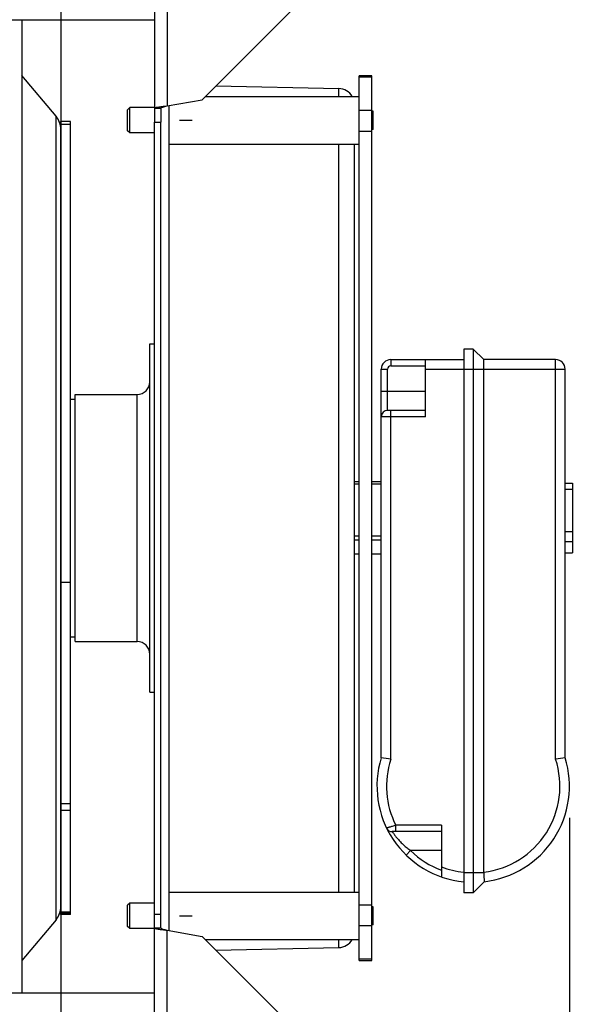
# Model space of a CAD drawing. Extents: x -23 to 420, y 0 to 444.
# Tile 8 of 18: x 226 to 244, y 90 to 121. Entities that reach past the tile are written whole.
import ezdxf

# ---------------------------------------------------------------- set-up
doc = ezdxf.new("R2010")
doc.units = 0
doc.header["$LTSCALE"] = 23.1
doc.layers.get('0').update_dxf_attribs({"linetype": 'CONTINUOUS'})
for name, color, linetype in [('110528_DXF_CONTINUOUS_LINE', 7, 'CONTINUOUS'), ('110528_DXF_DIMENSION', 7, 'CONTINUOUS'), ('110536_DXF_CONTINUOUS_LINE', 7, 'CONTINUOUS'), ('110618_DXF_CONTINUOUS_LINE', 7, 'CONTINUOUS'), ('110802_DXF_CONTINUOUS_LINE', 7, 'CONTINUOUS'), ('111735_DXF_CONTINUOUS_LINE', 7, 'CONTINUOUS'), ('111736_DXF_CONTINUOUS_LINE', 7, 'CONTINUOUS'), ('ASEM_85_100-10_DXF_DIMENSI', 7, 'CONTINUOUS'), ('MOTOR_UNIT_DDXF_CONTINUOUS', 7, 'CONTINUOUS')]:
    doc.layers.add(name, color=color, linetype=linetype)
doc.styles.get("Standard").update_dxf_attribs({"font": 'txt', "width": 0.7})
doc.dimstyles.new('DIMSTYLE_2', dxfattribs={"dimtxt": 3.5, "dimasz": 3, "dimexe": 1.5, "dimexo": 1, "dimgap": 0.875, "dimtad": 1, "dimdec": 3, "dimlfac": 10, "dimtxsty": 'STANDARD', "dimblk": '_ARROW_FILLED', "dimblk1": '_ARROW_FILLED', "dimblk2": '_ARROW_FILLED', "dimcen": 0.09, "dimazin": 3, "dimtp": 0.8, "dimtm": 0.8, "dimtfac": 1, "dimtdec": 3, "dimtofl": 0, "dimtmove": 0, "dimatfit": 3, "dimtolj": 1})
doc.dimstyles.new('DIMSTYLE_3', dxfattribs={"dimtxt": 3.5, "dimasz": 3, "dimexe": 1.5, "dimexo": 1, "dimgap": 0.875, "dimtad": 1, "dimdec": 0, "dimlfac": 10, "dimtxsty": 'STANDARD', "dimblk": '_ARROW_FILLED', "dimblk1": '_ARROW_FILLED', "dimblk2": '_ARROW_FILLED', "dimcen": 0.09, "dimazin": 3, "dimtp": 0.8, "dimtm": 0.8, "dimtfac": 1, "dimtdec": 0, "dimtofl": 0, "dimtmove": 0, "dimatfit": 3, "dimtolj": 1})
doc.dimstyles.new('DIMSTYLE_5', dxfattribs={"dimtxt": 3.5, "dimasz": 3, "dimexe": 1.5, "dimexo": 1, "dimgap": 0.875, "dimtad": 1, "dimdec": 0, "dimlfac": 10, "dimtxsty": 'STANDARD', "dimblk": '_ARROW_FILLED', "dimblk1": '_ARROW_FILLED', "dimblk2": '_ARROW_FILLED', "dimcen": 0.09, "dimazin": 3, "dimtp": 1.2, "dimtm": 1.2, "dimtfac": 1, "dimtdec": 0, "dimtofl": 0, "dimtmove": 0, "dimatfit": 3, "dimtolj": 1})

# ---------------------------------------------------------------- blocks, each defined once
blk = doc.blocks.new('_ARROW_FILLED')
at = {"color": 0, "linetype": 'BYBLOCK'}
blk.add_solid([(0, 0), (-1, 0.167), (-1, -0.167)], dxfattribs=at)
blk = doc.blocks.new('*D3')
at = {"layer": 'ASEM_85_100-10_DXF_DIMENSI', "color": 2, "linetype": 'CONTINUOUS'}
for p, q in [((235.601, 132.911), (266.781, 132.911)), ((265.281, 132.911), (265.281, 105.484)), ((265.281, 78.058), (265.281, 105.484)), ((236.908, 78.058), (266.781, 78.058))]:
    blk.add_line(p, q, dxfattribs=at)
at = {"layer": 'ASEM_85_100-10_DXF_DIMENSI', "color": 2, "linetype": 'CONTINUOUS', "xscale": 3, "yscale": 3, "zscale": 3}
for p, rotation in [((265.281, 132.911), 90), ((265.281, 78.058), 270)]:
    blk.add_blockref('_ARROW_FILLED', p, dxfattribs=dict(at, rotation=rotation))
at = {"layer": 'ASEM_85_100-10_DXF_DIMENSI', "color": 2, "linetype": 'CONTINUOUS', "insert": (260.906, 105.484), "char_height": 3.5, "width": 12, "attachment_point": 2, "rotation": 90}
blk.add_mtext('549', dxfattribs=at)
blk = doc.blocks.new('*D4')
at = {"layer": 'ASEM_85_100-10_DXF_DIMENSI', "color": 2, "linetype": 'CONTINUOUS'}
for p, q in [((236.701, 130.984), (256.781, 130.984)), ((255.281, 130.984), (255.281, 105.484)), ((255.281, 79.984), (255.281, 105.484)), ((236.701, 79.984), (256.781, 79.984))]:
    blk.add_line(p, q, dxfattribs=at)
at = {"layer": 'ASEM_85_100-10_DXF_DIMENSI', "color": 2, "linetype": 'CONTINUOUS', "xscale": 3, "yscale": 3, "zscale": 3}
for p, rotation in [((255.281, 130.984), 90), ((255.281, 79.984), 270)]:
    blk.add_blockref('_ARROW_FILLED', p, dxfattribs=dict(at, rotation=rotation))
at = {"layer": 'ASEM_85_100-10_DXF_DIMENSI', "color": 2, "linetype": 'CONTINUOUS', "insert": (250.906, 105.484), "char_height": 3.5, "width": 10.875, "attachment_point": 2, "rotation": 90}
blk.add_mtext('510', dxfattribs=at)
blk = doc.blocks.new('*D7')
at = {"layer": 'ASEM_85_100-10_DXF_DIMENSI', "color": 2, "linetype": 'CONTINUOUS'}
for p, q in [((131.051, 96.609), (131.051, 32.19)), ((243.186, 96.019), (243.186, 32.19)), ((131.051, 33.69), (187.118, 33.69)), ((243.186, 33.69), (187.118, 33.69))]:
    blk.add_line(p, q, dxfattribs=at)
at = {"layer": 'ASEM_85_100-10_DXF_DIMENSI', "color": 2, "linetype": 'CONTINUOUS', "xscale": 3, "yscale": 3, "zscale": 3, "rotation": 180}
blk.add_blockref('_ARROW_FILLED', (131.051, 33.69), dxfattribs=at)
at = {"layer": 'ASEM_85_100-10_DXF_DIMENSI', "color": 2, "linetype": 'CONTINUOUS', "xscale": 3, "yscale": 3, "zscale": 3}
blk.add_blockref('_ARROW_FILLED', (243.186, 33.69), dxfattribs=at)
at = {"layer": 'ASEM_85_100-10_DXF_DIMENSI', "color": 2, "linetype": 'CONTINUOUS', "insert": (187.118, 38.065), "char_height": 3.5, "width": 13.125, "attachment_point": 2}
blk.add_mtext('1121', dxfattribs=at)

msp = doc.modelspace()

# ---------------------------------------------------------------- linework, layer by layer
at = {"layer": '110528_DXF_CONTINUOUS_LINE', "color": 3, "linetype": 'CONTINUOUS'}
for p, q in [((225.91443, 121.21529), (225.91443, 90.48445)), ((226.99409, 118.16568), (225.91443, 119.45236)), ((227.14616, 93.22103), (227.14616, 96.25413)), ((226.99409, 92.80321), (225.91443, 91.51653))]:
    msp.add_line(p, q, dxfattribs=at)
at = {"layer": '110528_DXF_CONTINUOUS_LINE', "color": 9, "linetype": 'CONTINUOUS'}
msp.add_line((226.99409, 92.80321), (226.99409, 118.16568), dxfattribs=at)
at = {"layer": '110528_DXF_CONTINUOUS_LINE', "color": 3, "linetype": 'CONTINUOUS'}
for centre, start, end in [((226.49616, 117.74786), 0, 40), ((226.49616, 93.22103), 320, 360)]:
    msp.add_arc(centre, 0.65, start, end, dxfattribs=at)
at = {"layer": '110528_DXF_DIMENSION', "color": 2, "linetype": 'CONTINUOUS'}
msp.add_line((227.14616, 146.73387), (227.14616, 64.23502), dxfattribs=at)
at = {"layer": '110536_DXF_CONTINUOUS_LINE', "color": 9, "linetype": 'CONTINUOUS'}
for p, q in [((230.50066, 128.7367), (230.50066, 118.49579)), ((230.50066, 82.23219), (230.50066, 92.4731))]:
    msp.add_line(p, q, dxfattribs=at)
at = {"layer": '110536_DXF_CONTINUOUS_LINE', "color": 3, "linetype": 'CONTINUOUS'}
for p, q in [((230.10066, 128.67649), (230.10066, 117.98445)), ((234.60066, 121.68975), (231.60066, 118.68975)), ((230.50066, 118.49579), (231.60066, 118.68975)), ((230.10066, 82.2924), (230.10066, 117.98445)), ((230.50066, 92.4731), (231.60066, 92.27914)), ((234.60066, 89.27914), (231.60066, 92.27914))]:
    msp.add_line(p, q, dxfattribs=at)
at = {"layer": '110536_DXF_CONTINUOUS_LINE', "color": 7, "linetype": 'CONTINUOUS'}
for p, q in [((230.10066, 118.42277), (230.30066, 118.42277)), ((230.30066, 118.42277), (230.30066, 117.98445)), ((230.10066, 117.98445), (230.30066, 117.98445)), ((230.30066, 92.54612), (230.30066, 117.98445)), ((230.10066, 92.98445), (230.30066, 92.98445)), ((230.10066, 92.54612), (230.30066, 92.54612))]:
    msp.add_line(p, q, dxfattribs=at)
at = {"layer": '110536_DXF_CONTINUOUS_LINE', "color": 3, "linetype": 'CONTINUOUS'}
for points in [[(230.10066, 118.42277), (230.10066, 118.42674), (230.11256, 118.43549), (230.13486, 118.44239), (230.17227, 118.45157), (230.24404, 118.46401), (230.35527, 118.47893), (230.44962, 118.48986), (230.50066, 118.49579)], [(230.10066, 92.54612), (230.10066, 92.54215), (230.11256, 92.5334), (230.13486, 92.5265), (230.17227, 92.51732), (230.24404, 92.50488), (230.35527, 92.48996), (230.44962, 92.47903), (230.50066, 92.4731)]]:
    msp.add_open_spline(points, degree=3, knots=[0, 0, 0, 0, 0.0290834, 0.08885385, 0.18164624, 0.30490852, 0.62429132, 1, 1, 1, 1], dxfattribs=at)
at = {"layer": '110536_DXF_CONTINUOUS_LINE', "color": 7, "linetype": 'CONTINUOUS'}
for points in [[(230.30066, 118.42277), (230.30066, 118.43069), (230.32367, 118.44777), (230.36468, 118.46143), (230.42798, 118.47914), (230.47511, 118.48986), (230.50066, 118.49579)], [(230.30066, 92.54612), (230.30066, 92.5382), (230.32367, 92.52112), (230.36468, 92.50746), (230.42798, 92.48975), (230.47511, 92.47904), (230.50066, 92.4731)]]:
    msp.add_open_spline(points, degree=3, knots=[0, 0, 0, 0, 0.1095964, 0.32647794, 0.63723776, 1, 1, 1, 1], dxfattribs=at)
at = {"layer": '110618_DXF_CONTINUOUS_LINE', "color": 3, "linetype": 'CONTINUOUS'}
for p, q in [((227.14616, 96.25413), (227.14616, 118.00195)), ((227.14616, 92.96694), (227.14616, 93.22103))]:
    msp.add_line(p, q, dxfattribs=at)
at = {"layer": '110618_DXF_CONTINUOUS_LINE', "color": 7, "linetype": 'CONTINUOUS'}
for p, q in [((227.44616, 118.00195), (227.14616, 118.00195)), ((227.44616, 92.96694), (227.44616, 118.00195)), ((227.44616, 96.25413), (227.14616, 96.25413)), ((227.44616, 93.00385), (227.14616, 93.00385)), ((227.44616, 92.96694), (227.14616, 92.96694))]:
    msp.add_line(p, q, dxfattribs=at)
at = {"layer": '110618_DXF_CONTINUOUS_LINE', "color": 9, "linetype": 'CONTINUOUS'}
for p, q in [((227.44616, 117.90933), (227.14616, 117.90933)), ((227.14616, 103.45681), (227.44616, 103.45681)), ((227.44616, 96.45819), (227.14616, 96.45819)), ((227.44616, 93.046), (227.14616, 93.046))]:
    msp.add_line(p, q, dxfattribs=at)
at = {"layer": '110802_DXF_CONTINUOUS_LINE', "color": 7, "linetype": 'CONTINUOUS'}
for p, q in [((137.90066, 121.21529), (230.10066, 121.21529)), ((230.10066, 90.48445), (137.90066, 90.48445))]:
    msp.add_line(p, q, dxfattribs=at)
at = {"layer": '111735_DXF_CONTINUOUS_LINE', "color": 7, "linetype": 'CONTINUOUS'}
for p, q in [((227.44616, 109.23445), (227.60066, 109.23445)), ((227.44616, 101.73445), (227.60066, 101.73445))]:
    msp.add_line(p, q, dxfattribs=at)
at = {"layer": '111736_DXF_CONTINUOUS_LINE', "color": 7, "linetype": 'CONTINUOUS'}
for p, q in [((229.95066, 110.98445), (230.10066, 110.98445)), ((229.95066, 99.98447), (229.95066, 110.98442)), ((227.60066, 109.38445), (229.55066, 109.38445)), ((227.60066, 101.58445), (227.60066, 109.38445)), ((227.60066, 101.58445), (229.55066, 101.58445)), ((229.95066, 99.98445), (230.10066, 99.98445))]:
    msp.add_line(p, q, dxfattribs=at)
at = {"layer": '111736_DXF_CONTINUOUS_LINE', "color": 9, "linetype": 'CONTINUOUS'}
msp.add_line((229.55066, 101.58445), (229.55066, 109.38445), dxfattribs=at)
at = {"layer": '111736_DXF_CONTINUOUS_LINE', "color": 7, "linetype": 'CONTINUOUS'}
for centre, start, end in [((229.55066, 109.78445), 270, 360), ((229.55066, 101.18445), 0, 90)]:
    msp.add_arc(centre, 0.4, start, end, dxfattribs=at)
at = {"layer": 'MOTOR_UNIT_DDXF_CONTINUOUS', "color": 9, "linetype": 'CONTINUOUS'}
for p, q in [((236.95066, 119.44836), (236.55066, 119.44836)), ((236.55066, 91.52053), (236.55066, 119.44836)), ((236.95066, 119.39716), (236.55066, 119.39716)), ((236.95066, 91.52053), (236.95066, 119.44836)), ((232.03898, 119.12808), (235.91177, 119.04201)), ((231.70272, 118.79181), (236.55066, 118.79181)), ((235.91177, 118.79181), (235.91177, 119.04201)), ((229.31866, 118.44181), (229.25066, 118.37381)), ((229.31866, 117.64181), (229.31866, 118.44181)), ((230.10066, 118.44181), (229.31866, 118.44181)), ((230.55066, 118.50461), (230.55066, 92.46428)), ((229.25066, 117.70981), (229.25066, 118.37381)), ((236.55066, 118.35813), (236.95066, 118.35813)), ((237.00066, 118.33049), (236.95066, 118.33049)), ((237.00066, 118.18615), (236.95066, 118.18615)), ((237.00066, 117.75314), (237.00066, 118.33049)), ((230.89066, 118.04181), (231.2926, 118.04181)), ((237.00066, 117.89748), (236.95066, 117.89748)), ((229.31866, 117.64181), (229.25066, 117.70981)), ((230.10066, 117.64181), (229.31866, 117.64181)), ((236.55066, 117.70185), (236.95066, 117.70185)), ((237.00066, 117.75314), (236.95066, 117.75314)), ((230.55066, 117.29181), (236.55066, 117.29181)), ((235.91177, 93.67708), (235.91177, 117.29181)), ((236.40066, 117.29181), (236.40066, 93.67708)), ((240.15066, 110.81445), (239.85066, 110.81445)), ((239.85066, 110.81445), (239.85066, 93.65445)), ((240.15066, 110.81445), (240.15066, 93.65445)), ((240.48066, 110.48445), (240.15066, 110.81445)), ((237.55066, 110.48445), (239.85066, 110.48445)), ((237.55066, 110.48445), (237.55066, 110.28445)), ((238.65066, 108.68445), (238.65066, 110.48445)), ((242.75066, 110.48445), (240.48066, 110.48445)), ((240.48066, 94.30443), (240.48066, 110.48445)), ((242.75066, 97.86811), (242.75066, 110.48445)), ((237.25066, 110.18445), (237.45066, 110.18445)), ((237.25066, 97.91456), (237.25066, 110.18445)), ((237.45066, 108.88445), (237.45066, 110.18445)), ((237.55066, 110.28445), (238.65066, 110.28445)), ((238.65066, 110.18445), (243.05066, 110.18445)), ((243.05066, 97.91456), (243.05066, 110.18445)), ((237.25066, 109.48445), (238.65066, 109.48445)), ((238.65066, 108.88445), (237.45066, 108.88445)), ((237.55066, 97.86811), (237.55066, 108.88445)), ((238.65066, 108.68445), (237.25066, 108.68445)), ((236.55066, 106.62548), (236.40066, 106.62548)), ((237.25066, 106.62548), (236.95066, 106.62548)), ((236.55066, 106.55136), (236.40066, 106.55136)), ((237.25066, 106.55136), (236.95066, 106.55136)), ((243.05066, 106.58104), (243.28066, 106.58104)), ((243.05066, 106.39823), (243.28066, 106.39823)), ((243.28066, 106.58104), (243.28066, 104.38785)), ((243.05066, 105.06242), (243.28066, 105.06242)), ((236.55066, 104.90929), (236.40066, 104.90929)), ((236.55066, 104.78681), (236.40066, 104.78681)), ((237.25066, 104.90929), (236.95066, 104.90929)), ((237.25066, 104.78681), (236.95066, 104.78681)), ((243.05066, 104.74578), (243.28066, 104.74578)), ((236.55066, 104.34682), (236.40066, 104.34682)), ((236.55066, 104.34341), (236.40066, 104.34341)), ((237.25066, 104.34682), (236.95066, 104.34682)), ((237.25066, 104.34341), (236.95066, 104.34341)), ((243.05066, 104.38785), (243.28066, 104.38785)), ((239.15066, 95.78445), (237.71037, 95.78445)), ((237.71037, 95.58445), (237.71037, 95.78445)), ((239.15066, 95.78445), (239.15066, 94.15392)), ((239.15066, 95.58445), (237.5988, 95.58445)), ((238.17683, 94.98445), (238.03758, 94.84088)), ((239.15066, 94.98445), (238.17683, 94.98445)), ((240.48132, 94.28445), (239.85066, 94.28445)), ((240.50094, 94.00473), (240.15066, 93.65445)), ((230.55066, 93.67708), (236.55066, 93.67708)), ((240.15066, 93.65445), (239.85066, 93.65445)), ((229.31866, 93.32708), (229.25066, 93.25908)), ((229.25066, 92.59508), (229.25066, 93.25908)), ((230.10066, 93.32708), (229.31866, 93.32708)), ((229.31866, 92.52708), (229.31866, 93.32708)), ((236.95066, 93.26704), (236.55066, 93.26704)), ((237.00066, 93.21575), (236.95066, 93.21575)), ((237.00066, 93.07141), (236.95066, 93.07141)), ((237.00066, 92.6384), (237.00066, 93.21575)), ((230.89066, 92.92708), (231.2926, 92.92708)), ((237.00066, 92.78274), (236.95066, 92.78274)), ((237.00066, 92.6384), (236.95066, 92.6384)), ((229.31866, 92.52708), (229.25066, 92.59508)), ((230.10066, 92.52708), (229.31866, 92.52708)), ((236.95066, 92.61076), (236.55066, 92.61076)), ((231.70272, 92.17708), (236.55066, 92.17708)), ((235.91177, 91.92688), (235.91177, 92.17708)), ((232.03898, 91.84082), (235.91177, 91.92688)), ((236.55066, 91.57173), (236.95066, 91.57173)), ((236.55066, 91.52053), (236.95066, 91.52053))]:
    msp.add_line(p, q, dxfattribs=at)
for centre, radius, start, end in [((235.90066, 118.54214), 0.5, 29.959258, 88.72697), ((237.55066, 110.18445), 0.3, 90, 180), ((242.75066, 110.18445), 0.3, 0, 90), ((237.55066, 110.18445), 0.1, 90, 180), ((237.45066, 108.68445), 0.2, 90, 180), ((240.15066, 97.01945), 3.035, 162.846676, 264.327233), ((231.50744, 59.83048), 38.51469, 80.972598, 81.424208), ((240.15066, 97.01945), 3.035, 276.627504, 17.153324), ((248.79388, 59.83048), 38.51469, 98.575792, 99.027402), ((240.15066, 97.01945), 2.735, 161.922905, 206.843426), ((240.15066, 97.01945), 2.735, 276.930087, 18.077095), ((237.5988, 95.78445), 0.2, 205.82514, 270), ((240.15066, 97.01945), 2.835, 225.874216, 249.345389), ((240.15066, 97.01945), 2.735, 248.553597, 263.7026), ((240.7815, 94.30439), 0.30084, 179.992838, 183.801157), ((272.78855, 96.40995), 32.37707, 183.764084, 184.260303), ((235.90066, 92.42675), 0.5, 271.27303, 330.040742)]:
    msp.add_arc(centre, radius, start, end, dxfattribs=at)
for points, knots in [([(237.71037, 95.78445), (237.6916, 95.77861), (237.65473, 95.76725), (237.60108, 95.75094), (237.55144, 95.73608), (237.51346, 95.72485), (237.48651, 95.71695), (237.46938, 95.71195), (237.45455, 95.70764), (237.44221, 95.70407), (237.4335, 95.70157), (237.4279, 95.69994), (237.42468, 95.69904), (237.4223, 95.69828), (237.42028, 95.69787), (237.41962, 95.69738), (237.41871, 95.69743), (237.41877, 95.69732)], [0, 0, 0, 0, 0.19374958, 0.38031646, 0.55276739, 0.70450142, 0.7707076, 0.82955832, 0.88045379, 0.92286247, 0.95633011, 0.96959643, 0.98050265, 0.98901395, 0.99510902, 0.99877521, 1, 1, 1, 1]), ([(237.5988, 95.58445), (237.59915, 95.58421), (237.59977, 95.58248), (237.60215, 95.57955), (237.60545, 95.57407), (237.61037, 95.56676), (237.61656, 95.55737), (237.62751, 95.54114), (237.64444, 95.5166), (237.66872, 95.48283), (237.69795, 95.44401), (237.7318, 95.40132), (237.78404, 95.33895), (237.8577, 95.25841), (237.95568, 95.16316), (238.06261, 95.07074), (238.13812, 95.0126), (238.17683, 94.98445)], [0, 0, 0, 0, 0.00153042, 0.0061101, 0.013707, 0.02426846, 0.03772015, 0.05396822, 0.09439049, 0.14445438, 0.20289698, 0.26837118, 0.33954379, 0.49419119, 0.65895585, 0.82859025, 1, 1, 1, 1])]:
    msp.add_open_spline(points, degree=3, knots=knots, dxfattribs=at)

# ---------------------------------------------------------------- dimensions: what is measured, and where the dimension line sits
at = {"layer": 'ASEM_85_100-10_DXF_DIMENSI', "color": 2, "linetype": 'CONTINUOUS'}
for base, p1, p2, angle, dimstyle, picture, middle in [((265.28066, 132.9111), (235.90792, 78.05779), (234.60066, 132.9111), 90, 'DIMSTYLE_3', '*D3', (265.28066, 104.98445)), ((255.28066, 79.98445), (235.70067, 130.98445), (235.70067, 79.98445), 270, 'DIMSTYLE_2', '*D4', (255.28066, 104.98445))]:
    dim = msp.add_linear_dim(base=base, p1=p1, p2=p2, angle=angle, dimstyle=dimstyle, dxfattribs=at)
    dim.commit()
    dim.dimension.update_dxf_attribs({"geometry": picture, "text_midpoint": middle, "dimtype": 160})
dim = msp.add_linear_dim(base=(243.18566, 33.69038), p1=(131.05066, 97.60945), p2=(243.18566, 97.01945), dimstyle='DIMSTYLE_5', dxfattribs=at)
dim.commit()
dim.dimension.update_dxf_attribs({"geometry": '*D7', "text_midpoint": (186.61816, 33.69038), "dimtype": 160})

doc.saveas('drawing.dxf')
